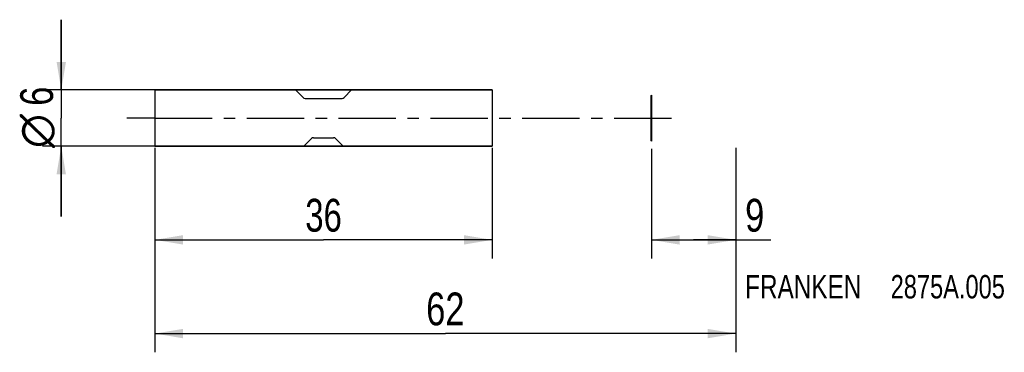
# Model space of a CAD drawing. Extents: x -50 to 55, y -25 to 10.
import ezdxf
from ezdxf.enums import TextEntityAlignment as Align

# ---------------------------------------------------------------- set-up
doc = ezdxf.new("R2010")
doc.units = 0
doc.header["$LTSCALE"] = 16.335
doc.linetypes.add('CENTER', pattern=[0.6, 0.375, -0.075, 0.075, -0.075])
doc.layers.get('0').update_dxf_attribs({"linetype": 'CONTINUOUS'})
for name, color, linetype in [('1', 4, 'CONTINUOUS'), ('2', 7, 'CONTINUOUS'), ('4', 2, 'CENTER'), ('SK1', 4, 'CONTINUOUS'), ('SK2', 7, 'CONTINUOUS'), ('SK4', 2, 'CENTER'), ('SK6', 5, 'CONTINUOUS')]:
    doc.layers.add(name, color=color, linetype=linetype)
doc.styles.get("Standard").update_dxf_attribs({"font": 'txt', "width": 0.8})
doc.styles.add('TEXTSTYLE_1', font='gdt', dxfattribs={"width": 0.8})
doc.dimstyles.new('DIMSTYLE_1', dxfattribs={"dimtxt": 3.5, "dimasz": 3, "dimexe": 2, "dimexo": 0, "dimgap": 0.875, "dimtad": 1, "dimdec": 3, "dimtxsty": 'STANDARD', "dimblk": '_FILLED', "dimblk1": '_FILLED', "dimblk2": '_FILLED', "dimcen": 0.09, "dimclrt": 5, "dimazin": 3, "dimtp": 0.001, "dimtm": 0.001, "dimtfac": 1, "dimtdec": 3, "dimtofl": 0, "dimtmove": 0, "dimatfit": 3, "dimtolj": 1})

# ---------------------------------------------------------------- blocks, each defined once
blk = doc.blocks.new('_FILLED')
at = {"color": 0, "linetype": 'BYBLOCK'}
blk.add_solid([(0, 0), (-1, 0.167), (-1, -0.167)], dxfattribs=at)
blk = doc.blocks.new('*D0')
at = {"layer": 'SK2', "color": 7, "linetype": 'CONTINUOUS'}
for p, q in [((-36, -3.18), (-36, -25)), ((26, -3.18), (26, -25)), ((-36, -23), (-5, -23)), ((26, -23), (-5, -23))]:
    blk.add_line(p, q, dxfattribs=at)
at = {"layer": 'SK2', "color": 7, "linetype": 'CONTINUOUS', "xscale": 3, "yscale": 3, "zscale": 3, "rotation": 180}
blk.add_blockref('_FILLED', (-36, -23), dxfattribs=at)
at = {"layer": 'SK2', "color": 7, "linetype": 'CONTINUOUS', "xscale": 3, "yscale": 3, "zscale": 3}
blk.add_blockref('_FILLED', (26, -23), dxfattribs=at)
at = {"layer": 'SK2', "color": 7, "linetype": 'CONTINUOUS', "width": 0.785714}
blk.add_text('62', height=3.5, dxfattribs=at).set_placement((-5, -22.12), align=Align.CENTER)
blk = doc.blocks.new('*D1')
at = {"layer": 'SK2', "color": 7, "linetype": 'CONTINUOUS'}
for p, q in [((-36, -3.18), (-36, -15)), ((0, -3.18), (0, -15)), ((-36, -13), (-18, -13)), ((0, -13), (-18, -13))]:
    blk.add_line(p, q, dxfattribs=at)
at = {"layer": 'SK2', "color": 7, "linetype": 'CONTINUOUS', "xscale": 3, "yscale": 3, "zscale": 3, "rotation": 180}
blk.add_blockref('_FILLED', (-36, -13), dxfattribs=at)
at = {"layer": 'SK2', "color": 7, "linetype": 'CONTINUOUS', "xscale": 3, "yscale": 3, "zscale": 3}
blk.add_blockref('_FILLED', (0, -13), dxfattribs=at)
at = {"layer": 'SK2', "color": 7, "linetype": 'CONTINUOUS', "width": 0.75}
blk.add_text('36', height=3.5, dxfattribs=at).set_placement((-18, -12.12), align=Align.CENTER)
blk = doc.blocks.new('*D2')
at = {"layer": 'SK2', "color": 7, "linetype": 'CONTINUOUS'}
for p, q in [((-46, 3), (-46, 10.5)), ((-46, 10.5), (-46, 0)), ((-36, 3), (-48, 3)), ((-46, -10.5), (-46, 0)), ((-36, -3), (-48, -3)), ((-46, -3), (-46, -10.5))]:
    blk.add_line(p, q, dxfattribs=at)
at = {"layer": 'SK2', "color": 7, "linetype": 'CONTINUOUS', "xscale": 3, "yscale": 3, "zscale": 3}
for p, rotation in [((-46, 3), 270), ((-46, -3), 90)]:
    blk.add_blockref('_FILLED', p, dxfattribs=dict(at, rotation=rotation))
at = {"layer": 'SK2', "color": 7, "linetype": 'CONTINUOUS', "width": 0.785714}
blk.add_text('6', height=3.5, rotation=90, dxfattribs=at).set_placement((-46.88, 2.33), align=Align.CENTER)
at = {"layer": 'SK2', "color": 7, "linetype": 'CONTINUOUS', "style": 'TEXTSTYLE_1'}
blk.add_text('n', height=3.5, rotation=90, dxfattribs=at).set_placement((-46.88, -1.38), align=Align.CENTER)
blk = doc.blocks.new('*D3')
at = {"layer": '2', "color": 7, "linetype": 'CONTINUOUS'}
for p, q in [((17, -3.27), (17, -15)), ((26, -3.27), (26, -15)), ((17, -13), (21.5, -13)), ((26, -13), (21.5, -13)), ((21.5, -13), (29.75, -13))]:
    blk.add_line(p, q, dxfattribs=at)
at = {"layer": '2', "color": 7, "linetype": 'CONTINUOUS', "xscale": 3, "yscale": 3, "zscale": 3, "rotation": 180}
blk.add_blockref('_FILLED', (17, -13), dxfattribs=at)
at = {"layer": '2', "color": 7, "linetype": 'CONTINUOUS', "xscale": 3, "yscale": 3, "zscale": 3}
blk.add_blockref('_FILLED', (26, -13), dxfattribs=at)
at = {"layer": '2', "color": 7, "linetype": 'CONTINUOUS', "width": 0.785714}
blk.add_text('9', height=3.5, dxfattribs=at).set_placement((27, -12.12))

msp = doc.modelspace()

# ---------------------------------------------------------------- linework, layer by layer
at = {"layer": '1', "color": 4, "linetype": 'CONTINUOUS'}
for p, q in [((0, 3), (-36, 3)), ((-36, 3), (-36, -3)), ((-36, 3), (0, 3)), ((0, 3), (0, -3)), ((16.95, 2.4), (16.95, -2.4)), ((17, 2.45), (17, 2.4)), ((17, 2.4), (17, -2.4)), ((-19.0757, -2.1), (-16.9243, -2.1)), ((-20.1, -3), (-36, -3)), ((-36, -3), (-20.1, -3)), ((-19.2879, -2.1879), (-20.1, -3)), ((-16.7121, -2.1879), (-15.9, -3)), ((0, -3), (-15.9, -3)), ((-15.9, -3), (0, -3)), ((17, -2.4), (17, -2.45))]:
    msp.add_line(p, q, dxfattribs=at)
for centre, radius, start, end in [((16.95, 2.45), 0.05, 270, 280), ((16.95, 2.45), 0.05, 270, 280), ((16.95, 2.45), 0.05, 280, 350), ((16.95, 2.45), 0.05, 280, 350), ((16.95, 2.45), 0.05, 350, 360), ((16.95, 2.45), 0.05, 350, 360), ((-19.0757, -2.4), 0.3, 90, 135), ((-16.9243, -2.4), 0.3, 45, 90), ((16.95, -2.45), 0.05, 0, 90), ((16.95, -2.45), 0.05, 0, 90)]:
    msp.add_arc(centre, radius, start, end, dxfattribs=at)
at = {"layer": '4', "color": 2, "linetype": 'CENTER'}
for q in [(-39, 0), (20, 0)]:
    msp.add_line((-36, 0), q, dxfattribs=at)
at = {"layer": 'SK1', "color": 4, "linetype": 'CONTINUOUS'}
for p, q in [((-36, 3), (-36, -3)), ((-21, 3), (-36, 3)), ((-36, 3), (-21, 3)), ((-21, 3), (-20.1879, 2.1879)), ((-15, 3), (-15.8121, 2.1879)), ((-15, 3), (0, 3)), ((0, 3), (-15, 3)), ((0, 3), (0, -3)), ((-19.9757, 2.1), (-16.0243, 2.1)), ((-36, -3), (0, -3)), ((0, -3), (-36, -3))]:
    msp.add_line(p, q, dxfattribs=at)
for centre, start, end in [((-19.9757, 2.4), 225, 270), ((-16.0243, 2.4), 270, 315)]:
    msp.add_arc(centre, 0.3, start, end, dxfattribs=at)
at = {"layer": 'SK4', "color": 2, "linetype": 'CENTER'}
for q in [(-39, 0), (3, 0)]:
    msp.add_line((-36, 0), q, dxfattribs=at)

# ---------------------------------------------------------------- texts
at = {"layer": 'SK6', "color": 5, "linetype": 'CONTINUOUS'}
for s, width, p in [('FRANKEN ', 0.776786, (27, -19.25)), ('2875A.005', 0.753968, (42.5357, -19.25))]:
    msp.add_text(s, height=2.5, dxfattribs=dict(at, width=width)).set_placement(p)

# ---------------------------------------------------------------- dimensions: what is measured, and where the dimension line sits
at = {"layer": '2', "color": 2, "linetype": 'CONTINUOUS'}
dim = msp.add_linear_dim(base=(26, -13), p1=(17, -3.2684), p2=(26, -3.2684), dimstyle='DIMSTYLE_1', dxfattribs=at)
dim.commit()
dim.dimension.update_dxf_attribs({"geometry": '*D3', "text_midpoint": (28.375, -13), "dimtype": 160})
at = {"layer": 'SK2', "color": 2, "linetype": 'CONTINUOUS'}
dim = msp.add_linear_dim(base=(-46, 3), p1=(-36, -3), p2=(-36, 3), angle=90, text='%%c<>', dimstyle='DIMSTYLE_1', dxfattribs=at)
dim.commit()
dim.dimension.update_dxf_attribs({"geometry": '*D2', "text_midpoint": (-46, 0), "dimtype": 160})
dim = msp.add_linear_dim(base=(26, -23), p1=(-36, -3.1849), p2=(26, -3.1849), dimstyle='DIMSTYLE_1', dxfattribs=at)
dim.commit()
dim.dimension.update_dxf_attribs({"geometry": '*D0', "text_midpoint": (-5, -23), "dimtype": 160})
dim = msp.add_linear_dim(base=(-36, -13), p1=(0, -3.1849), p2=(-36, -3.1849), angle=180, dimstyle='DIMSTYLE_1', dxfattribs=at)
dim.commit()
dim.dimension.update_dxf_attribs({"geometry": '*D1', "text_midpoint": (-18, -13), "dimtype": 160})

doc.saveas('drawing.dxf')
